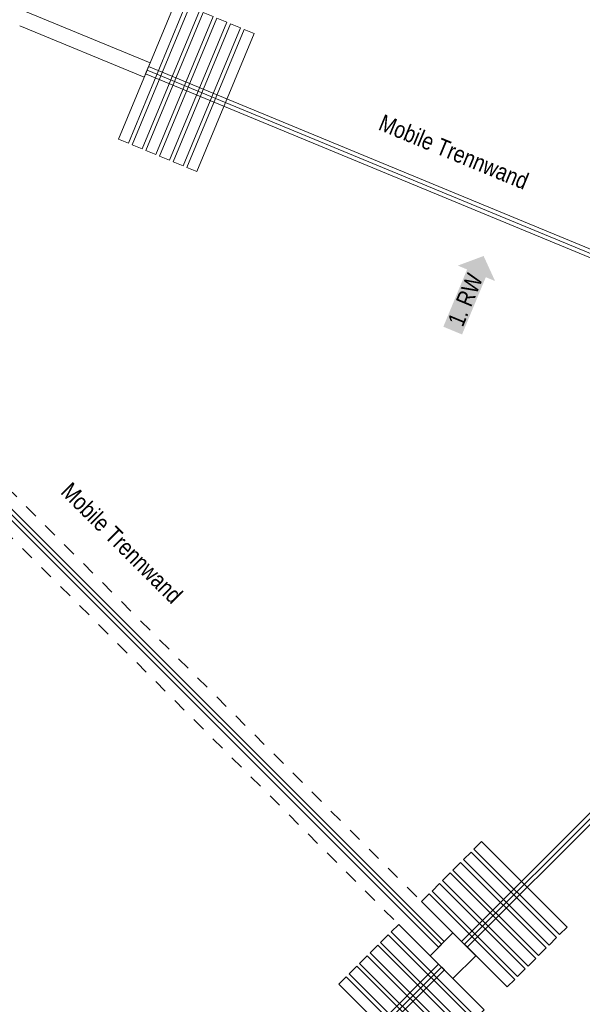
# Model space of a CAD drawing. Header units: metres. Extents: x -89 to 754, y -195 to 69.
# Tile 250 of 256: x 35.73 to 39.91, y 20.45 to 27.76. Entities that reach past the tile are written whole.
import ezdxf

# ---------------------------------------------------------------- set-up
doc = ezdxf.new("R2010")
doc.units = ezdxf.units.M
doc.header["$MEASUREMENT"] = 0
doc.linetypes.add('Strichlinie_ eng', pattern=[0.115, 0.075, -0.04])
for name, color, linetype in [('00 Schraffuren', 7, 'Continuous'), ('10 mobile Trennwand', 7, 'Continuous'), ('10 Stütze Holz', 7, 'Continuous'), ('10 Wand außen', 7, 'Continuous'), ('97 Brandschutz', 7, 'Continuous'), ('@RL_500 Einrichtung', 7, 'Continuous')]:
    doc.layers.add(name, color=color, linetype=linetype)
doc.styles.add('ERSTELLTER_STIL_3', font='ARIALN.TTF')

# ---------------------------------------------------------------- blocks, each defined once
blk = doc.blocks.new('Mobiltrennwand 27')
at = {"layer": '10 mobile Trennwand', "color": 7, "linetype": 'Continuous', "lineweight": 9}
for p, q in [((6.6537, 0.03), (0, 0.03)), ((0, 0.03), (0, -0.03)), ((0, 0), (6.6537, 0)), ((6.6537, -0.03), (6.6537, 0.03)), ((0, -0.03), (6.6537, -0.03))]:
    blk.add_line(p, q, dxfattribs=at)
at = {"layer": '10 mobile Trennwand', "color": 7, "linetype": 'Continuous', "lineweight": 9, "flags": 128}
for points in [[(0.08, -0.5545), (0.08, 0.5545), (0, 0.5545), (0, -0.5545)], [(0.19, -0.5545), (0.19, 0.5545), (0.11, 0.5545), (0.11, -0.5545)], [(0.3, -0.5545), (0.3, 0.5545), (0.22, 0.5545), (0.22, -0.5545)], [(0.41, -0.5545), (0.41, 0.5545), (0.33, 0.5545), (0.33, -0.5545)], [(0.52, -0.5545), (0.52, 0.5545), (0.44, 0.5545), (0.44, -0.5545)], [(0.63, -0.5545), (0.63, 0.5545), (0.55, 0.5545), (0.55, -0.5545)]]:
    blk.add_lwpolyline(points, close=True, dxfattribs=at)
blk = doc.blocks.new('Mobiltrennwand 27_2')
at = {"layer": '10 mobile Trennwand', "color": 7, "linetype": 'Continuous', "lineweight": 9}
for p, q in [((5.3896, 0.03), (0, 0.03)), ((0, 0.03), (0, -0.03)), ((0, 0), (5.3896, 0)), ((5.3896, -0.03), (5.3896, 0.03)), ((0, -0.03), (5.3896, -0.03))]:
    blk.add_line(p, q, dxfattribs=at)
at = {"layer": '10 mobile Trennwand', "color": 7, "linetype": 'Continuous', "lineweight": 9, "flags": 128}
for points in [[(0.08, -0.4491), (0.08, 0.4491), (0, 0.4491), (0, -0.4491)], [(0.19, -0.4491), (0.19, 0.4491), (0.11, 0.4491), (0.11, -0.4491)], [(0.3, -0.4491), (0.3, 0.4491), (0.22, 0.4491), (0.22, -0.4491)], [(0.41, -0.4491), (0.41, 0.4491), (0.33, 0.4491), (0.33, -0.4491)], [(0.52, -0.4491), (0.52, 0.4491), (0.44, 0.4491), (0.44, -0.4491)], [(0.63, -0.4491), (0.63, 0.4491), (0.55, 0.4491), (0.55, -0.4491)]]:
    blk.add_lwpolyline(points, close=True, dxfattribs=at)
blk = doc.blocks.new('Mobiltrennwand 27_3')
at = {"layer": '10 mobile Trennwand', "color": 7, "linetype": 'Continuous', "lineweight": 9}
for p, q in [((7.08, 0.03), (0, 0.03)), ((0, 0.03), (0, -0.03)), ((0, 0), (7.08, 0)), ((7.08, -0.03), (7.08, 0.03)), ((0, -0.03), (7.08, -0.03))]:
    blk.add_line(p, q, dxfattribs=at)
at = {"layer": '10 mobile Trennwand', "color": 7, "linetype": 'Continuous', "lineweight": 9, "flags": 128}
for points in [[(0.08, -0.59), (0.08, 0.59), (0, 0.59), (0, -0.59)], [(0.19, -0.59), (0.19, 0.59), (0.11, 0.59), (0.11, -0.59)], [(0.3, -0.59), (0.3, 0.59), (0.22, 0.59), (0.22, -0.59)], [(0.41, -0.59), (0.41, 0.59), (0.33, 0.59), (0.33, -0.59)], [(0.52, -0.59), (0.52, 0.59), (0.44, 0.59), (0.44, -0.59)], [(0.63, -0.59), (0.63, 0.59), (0.55, 0.59), (0.55, -0.59)]]:
    blk.add_lwpolyline(points, close=True, dxfattribs=at)
blk = doc.blocks.new('Pfeil gerade 27')
at = {"layer": '97 Brandschutz', "linetype": 'Continuous', "lineweight": 18, "true_color": 0x60cd00}
blk.add_hatch(color=72, dxfattribs=at).paths.add_polyline_path([(0.3, 0), (0.1607, 0.1497), (0.1607, 0.0752), (-0.3, 0.0752), (-0.3, -0.0752), (0.1607, -0.0752), (0.1607, -0.1497)])

msp = doc.modelspace()

# ---------------------------------------------------------------- linework, layer by layer
at = {"layer": '00 Schraffuren', "color": 7, "linetype": 'Strichlinie_ eng', "lineweight": 9}
for p, q in [((33.9395, 25.9857), (38.9458, 20.9793)), ((33.7698, 25.816), (38.7761, 20.8096))]:
    msp.add_line(p, q, dxfattribs=at)
at = {"layer": '10 Stütze Holz', "color": 7, "linetype": 'Continuous', "lineweight": 13, "flags": 128}
msp.add_lwpolyline([(38.9458, 20.6399), (39.1156, 20.8096), (38.9458, 20.9793), (38.7761, 20.8096)], close=True, dxfattribs=at)
at = {"layer": '10 Wand außen', "color": 7, "linetype": 'Continuous', "lineweight": 9, "flags": 128}
for points in [[(36.6975, 27.4427), (35.7736, 27.8254)], [(35.7296, 27.7191), (36.6535, 27.3365)], [(36.6535, 27.3365), (36.6975, 27.4427)]]:
    msp.add_lwpolyline(points, dxfattribs=at)

# ---------------------------------------------------------------- block references
at = {"layer": '10 mobile Trennwand', "color": 7, "linetype": 'Continuous', "lineweight": 9}
for name, p, rotation in [('Mobiltrennwand 27', (36.6755, 27.3896), 337.4999999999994), ('Mobiltrennwand 27_3', (33.8546, 25.9008), 315.0007348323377), ('Mobiltrennwand 27_2', (39.0307, 20.8945), 45.0000000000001)]:
    msp.add_blockref(name, p, dxfattribs=dict(at, rotation=rotation))
at = {"layer": '10 mobile Trennwand', "color": 7, "linetype": 'Continuous', "lineweight": 9, "xscale": -1, "rotation": 45.0000000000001}
msp.add_blockref('Mobiltrennwand 27_2', (38.861, 20.7248), dxfattribs=at)
at = {"layer": '97 Brandschutz', "color": 7, "linetype": 'Continuous', "lineweight": 13, "xscale": -1, "rotation": 247.5000000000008}
msp.add_blockref('Pfeil gerade 27', (39.0591, 25.7312), dxfattribs=at)

# ---------------------------------------------------------------- texts
at = {"layer": '97 Brandschutz', "color": 7, "linetype": 'Continuous', "lineweight": 9, "insert": (38.9033, 25.523), "char_height": 0.125, "attachment_point": 1, "rotation": 67.5, "style": 'ERSTELLTER_STIL_3'}
msp.add_mtext('\\A1;{\\pql;\\fArial Narrow|b0|i0|c0|p0;\\W1.000000;1. RW}', dxfattribs=at)
at = {"layer": '@RL_500 Einrichtung', "color": 7, "linetype": 'Continuous', "lineweight": 9, "char_height": 0.125, "attachment_point": 1, "style": 'ERSTELLTER_STIL_3'}
for insert, rotation in [((38.4325, 27.0652), 337.5), ((36.1154, 24.3368), 315)]:
    msp.add_mtext('\\A1;{\\pql;\\fArial Narrow|b0|i0|c0|p0;\\W1.000000;Mobile Trennwand}', dxfattribs=dict(at, insert=insert, rotation=rotation))

doc.saveas('drawing.dxf')
